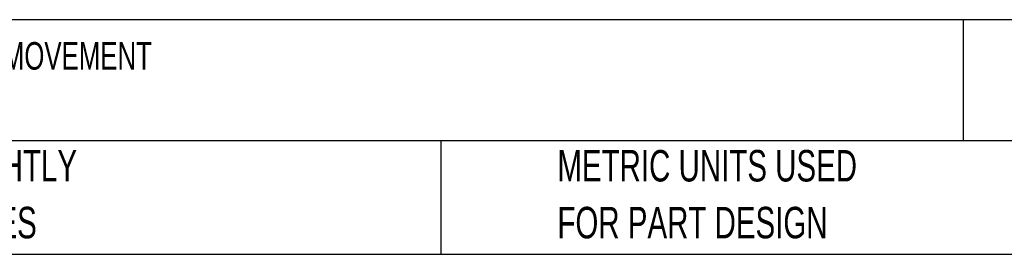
# Model space of a CAD drawing. Header units: millimetres. Extents: x 19 to 819, y 19 to 629.
# Tile 9 of 50: x 277 to 476, y 19 to 66. Entities that reach past the tile are written whole.
import ezdxf

# ---------------------------------------------------------------- set-up
doc = ezdxf.new("R2010")
doc.units = ezdxf.units.MM
doc.header["$LTSCALE"] = 3
doc.layers.add('TEXT', color=140, linetype='Continuous', lineweight=25)
doc.styles.add('SLDTEXTSTYLE0', font='TXT', dxfattribs={"width": 0.7})

msp = doc.modelspace()

# ---------------------------------------------------------------- linework, layer by layer
at = {"layer": 'TEXT'}
for p, q in [((819.15, 66.378), (19.05, 66.378)), ((467.277, 66.378), (467.277, 41.91)), ((819.15, 41.91), (19.05, 41.91)), ((361.939, 41.91), (361.939, 19.05)), ((19.05, 19.05), (819.15, 19.05))]:
    msp.add_line(p, q, dxfattribs=at)

# ---------------------------------------------------------------- texts
at = {"layer": 'TEXT', "attachment_point": 1, "style": 'SLDTEXTSTYLE0'}
for s, insert, char_height in [('TEKNOKOL SUSPENSION ARM FITTING, RIGHT-ANGLE WALL-MOUNT SWIVEL BASE, 310 DEGREES MOVEMENT', (23.897, 61.861), 5.55625), ('RANGE, ALUMINUM, RAL 7035 LIGHT GRAY. FOR USE WITH TK060 SUSPENSION ARM PROFILE.', (23.897, 51.452), 5.55625), ('PART DIMENSIONS MAY DIFFER SLIGHTLY', (165.358, 40.092), 6.35), ('METRIC UNITS USED', (385.435, 40.092), 6.35), ("DUE TO MANUFACTURER'S VARIANCES", (165.358, 28.625), 6.35), ('FOR PART DESIGN', (385.435, 28.625), 6.35)]:
    msp.add_mtext(s, dxfattribs=dict(at, insert=insert, char_height=char_height))

doc.saveas('drawing.dxf')
